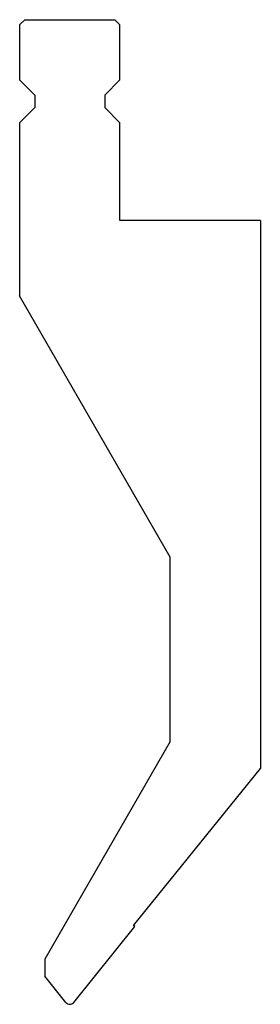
# Model space of a CAD drawing. Extents: x -10 to 38, y -156 to 40.
import ezdxf

# ---------------------------------------------------------------- set-up
doc = ezdxf.new("R2010")
doc.units = 0
doc.header["$LTSCALE"] = 12.188858

msp = doc.modelspace()

# ---------------------------------------------------------------- linework, layer by layer
at = {"layer": 'GEOMETRY-CUTTING', "color": 2, "linetype": 'CONTINUOUS'}
for p, q in [((-10, 39), (-9, 40)), ((-9, 40), (9, 40)), ((10, 39), (9, 40)), ((-10, 39), (-10, 28)), ((10, 28), (10, 39)), ((-10, 28), (-7, 25)), ((10, 28), (7, 25)), ((-7, 25), (-7, 22.5)), ((7, 25), (7, 22.5)), ((-7, 22.5), (-10, 19.5)), ((7, 22.5), (10, 19.5)), ((-10, 19.5), (-10, -15)), ((10, 0), (10, 19.5)), ((38, 0), (10, 0)), ((38, 0), (38, -109.027333)), ((20, -66.961524), (-10, -15)), ((20, -103.713275), (20, -66.961524)), ((20, -103.713275), (-5, -147.014546)), ((12.682232, -140.292173), (38, -109.027333)), ((0.777146, -155.629336), (12.99309, -140.543902)), ((12.99309, -140.543902), (12.682232, -140.292173)), ((-5, -147.014546), (-5, -150.414546)), ((-0.777146, -155.629336), (-5, -150.414546))]:
    msp.add_line(p, q, dxfattribs=at)
msp.add_arc((0, -155.000016), 1, -141.000019, -38.999981, dxfattribs=at)

doc.saveas('drawing.dxf')
